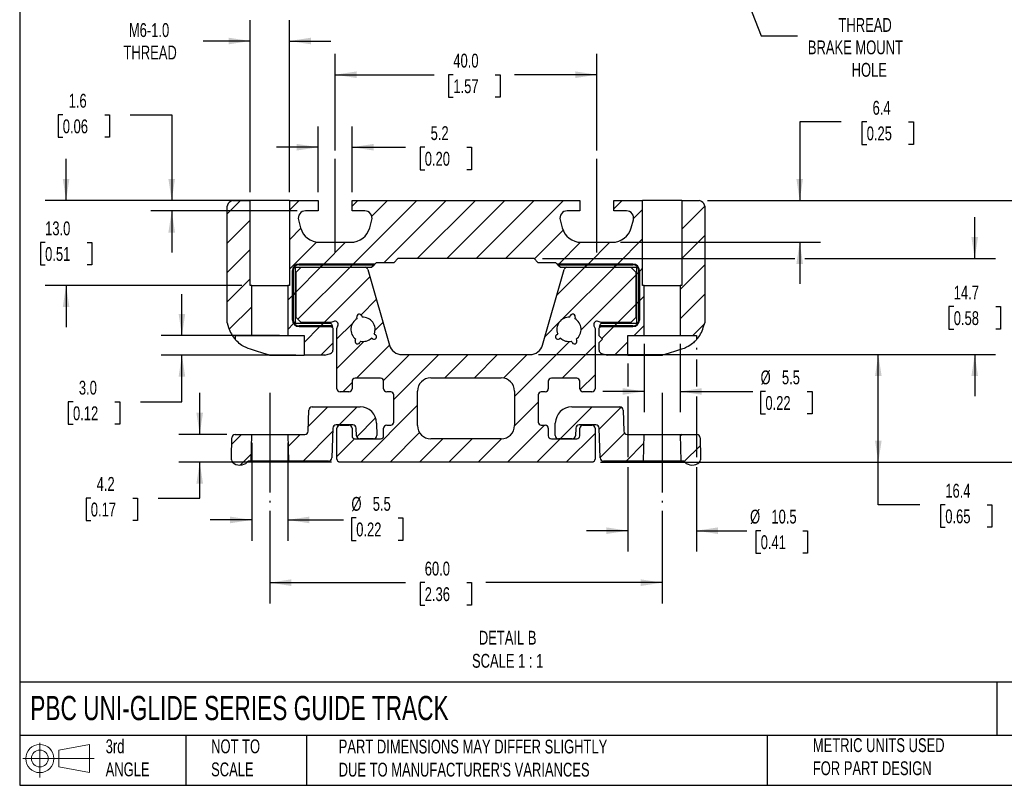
# Model space of a CAD drawing. Header units: millimetres. Extents: x 25 to 1092, y 25 to 838.
# Tile 1 of 6: x 25 to 628, y 25 to 493. Entities that reach past the tile are written whole.
import ezdxf

# ---------------------------------------------------------------- set-up
doc = ezdxf.new("R2010")
doc.units = ezdxf.units.MM
doc.header["$LTSCALE"] = 4
doc.linetypes.add('SLD-Center', pattern=[19.05, 15.24, -1.27, 1.27, -1.27])
doc.linetypes.add('SLD-Solid', pattern=[0])
for name, color, linetype in [('CENTER', 40, 'SLD-Center'), ('HATCH', 6, 'SLD-Solid'), ('SLD-DEFPOINTS', 7, 'Continuous')]:
    doc.layers.add(name, color=color, linetype=linetype)
doc.layers.add('DIMENSIONS', color=140, linetype='SLD-Solid', lineweight=25)
doc.layers.add('TEXT', color=140, linetype='SLD-Solid', lineweight=25)
doc.styles.add('SLDTEXTSTYLE0', font='TXT', dxfattribs={"width": 0.7})
doc.dimstyles.new('SLDDIMSTYLE0', dxfattribs={"dimtxt": 8.632031, "dimasz": 13.208, "dimexe": 0, "dimexo": 0.0625, "dimgap": 2.158008, "dimtad": 0, "dimtih": 1, "dimtoh": 1, "dimrnd": 1e-09, "dimzin": 12, "dimdsep": 46, "dimtxsty": 'SLDTEXTSTYLE0', "dimsah": 1, "dimcen": 0, "dimadec": 0, "dimazin": 3, "dimtfac": 1, "dimtofl": 0, "dimtmove": 0, "dimatfit": 3, "dimfxl": 0, "dimfrac": 2, "dimtolj": 1, "dimtzin": 12, "dimarcsym": 0})
doc.dimstyles.new('SLDDIMSTYLE5', dxfattribs={"dimtxt": 8.632031, "dimasz": 13.208, "dimexe": 0, "dimexo": 0.0625, "dimgap": 2.158008, "dimtad": 0, "dimtih": 1, "dimtoh": 1, "dimlfac": 0.25, "dimrnd": 1e-09, "dimzin": 12, "dimdsep": 46, "dimtxsty": 'SLDTEXTSTYLE0', "dimsah": 1, "dimcen": 0.09, "dimadec": 0, "dimazin": 3, "dimtfac": 1, "dimtmove": 0, "dimatfit": 0, "dimfxl": 0, "dimfrac": 2, "dimtolj": 1, "dimtzin": 12, "dimarcsym": 0})
doc.dimstyles.new('SLDDIMSTYLE6', dxfattribs={"dimtxt": 8.632031, "dimasz": 13.208, "dimexe": 0, "dimexo": 0.0625, "dimgap": 2.158008, "dimtad": 0, "dimtih": 1, "dimtoh": 1, "dimlfac": 0.25, "dimrnd": 1e-09, "dimzin": 4, "dimdsep": 46, "dimtxsty": 'SLDTEXTSTYLE0', "dimsah": 1, "dimcen": 0.09, "dimadec": 0, "dimazin": 1, "dimtfac": 1, "dimtofl": 0, "dimtmove": 0, "dimatfit": 3, "dimfxl": 0, "dimfrac": 2, "dimtolj": 1, "dimtzin": 12, "dimarcsym": 0})
doc.dimstyles.new('SLDDIMSTYLE7', dxfattribs={"dimtxt": 8.632031, "dimasz": 13.208, "dimexe": 0, "dimexo": 0.0625, "dimgap": 2.158008, "dimtad": 0, "dimtih": 1, "dimtoh": 1, "dimlfac": 0.25, "dimrnd": 1e-09, "dimzin": 4, "dimdsep": 46, "dimtxsty": 'SLDTEXTSTYLE0', "dimsah": 1, "dimcen": 0.09, "dimadec": 0, "dimazin": 1, "dimtfac": 1, "dimtmove": 0, "dimatfit": 0, "dimfxl": 0, "dimfrac": 2, "dimtolj": 1, "dimtzin": 12, "dimarcsym": 0})
doc.dimstyles.new('SLDDIMSTYLE8', dxfattribs={"dimtxt": 8.632031, "dimasz": 13.208, "dimexe": 0, "dimexo": 0.0625, "dimgap": 2.158008, "dimtad": 0, "dimtih": 1, "dimtoh": 1, "dimlfac": 0.25, "dimrnd": 1e-09, "dimzin": 12, "dimdsep": 46, "dimtxsty": 'SLDTEXTSTYLE0', "dimsah": 1, "dimcen": 0.09, "dimadec": 0, "dimazin": 3, "dimtfac": 1, "dimtofl": 0, "dimtmove": 0, "dimatfit": 3, "dimfxl": 0, "dimfrac": 2, "dimtolj": 1, "dimtzin": 12, "dimarcsym": 0})

# ---------------------------------------------------------------- blocks, each defined once
blk = doc.blocks.new('Block11')
at = {"color": 7, "linetype": 'SLD-Solid', "lineweight": 18}
for p, q in [((10.35, 21.24), (10.35, 0)), ((21.92, 16.67), (40.7, 20.13)), ((40.7, 20.13), (40.7, 2.93)), ((21.92, 6.38), (21.92, 16.67)), ((0, 11.53), (43.49, 11.53)), ((21.92, 6.38), (40.7, 2.93))]:
    blk.add_line(p, q, dxfattribs=at)
for radius in [8.6, 5.14]:
    blk.add_circle((10.35, 11.53), radius, dxfattribs=at)
blk = doc.blocks.new('Block12')
at = {"layer": 'SLD-DEFPOINTS'}
blk.add_blockref('Block11', (0, 0), dxfattribs=at)
blk = doc.blocks.new('_D')
at = {"layer": 'DIMENSIONS'}
for p, q in [((455.05, 544.22), (478.81, 483.58)), ((478.81, 483.58), (501.04, 483.58))]:
    blk.add_line(p, q, dxfattribs=at)
blk.add_solid([(455.05, 544.22), (457.97, 531.18), (461.76, 532.66)], dxfattribs=at)
at = {"layer": 'DIMENSIONS', "attachment_point": 1, "style": 'SLDTEXTSTYLE0'}
for s, insert, char_height in [('M5-0.8', (529.4, 508.21), 8.467), ('THREAD', (526.12, 494.49), 8.467), ('BRAKE MOUNT', (507.39, 480.77), 8.4667), ('HOLE', (534.15, 467.06), 8.467)]:
    blk.add_mtext(s, dxfattribs=dict(at, insert=insert, char_height=char_height))
blk = doc.blocks.new('SW_HATCH_0')
at = {"layer": 'HATCH', "color": 0}
for p, q in [((-49.01, 40.8), (-57.12, 32.69)), ((-13.08, 40.8), (-19.12, 34.76)), ((22.84, 40.8), (19.28, 37.24)), ((58.76, 40.8), (19.86, 1.9)), ((40.8, 40.8), (31.24, 31.24)), ((76.72, 40.8), (38.84, 2.92)), ((94.68, 40.8), (59.13, 5.25)), ((112.64, 40.8), (77.09, 5.25)), ((130.6, 40.8), (95.05, 5.25)), ((148.56, 40.8), (113.01, 5.25)), ((184.48, 40.8), (179.28, 35.6)), ((234.88, 37.32), (220.88, 23.32)), ((-1.52, 34.4), (-1.52, 34.4)), ((196.88, 35.24), (191.41, 29.77)), ((-43.12, 28.73), (-57.12, 14.73)), ((-12.14, 23.79), (-19.12, 16.8)), ((148.3, 22.57), (130.75, 5.03)), ((234.88, 19.36), (220.88, 5.36)), ((-2.6, 15.36), (-19.12, -1.16)), ((15.2, 15.2), (1.9, 1.9)), ((158.89, 15.21), (145.59, 1.9)), ((176.85, 15.2), (163.55, 1.9)), ((196.88, 17.28), (181.51, 1.9)), ((-43.12, 10.76), (-57.12, -3.24)), ((0, 0), (-15.02, -15.02)), ((17.96, 0), (-13.9, -31.86)), ((1.5, 1.5), (0, 0)), ((1.9, 1.9), (1.5, 1.5)), ((19.46, 1.5), (17.96, 0)), ((19.86, 1.9), (19.46, 1.5)), ((161.64, 0), (144.47, -17.17)), ((145.18, 1.5), (145.15, 1.46)), ((145.59, 1.9), (145.18, 1.5)), ((179.61, 0), (147.8, -31.81)), ((163.14, 1.5), (161.64, 0)), ((163.55, 1.9), (163.14, 1.5)), ((181.1, 1.5), (179.6, 0)), ((181.51, 1.9), (181.1, 1.5)), ((234.88, 1.4), (219.88, -13.6)), ((30.05, -5.87), (2.12, -33.8)), ((192.78, -4.78), (159.29, -38.27)), ((194.58, -2.98), (193.08, -4.48)), ((194.99, -2.58), (194.58, -2.98)), ((196.88, -0.68), (194.99, -2.58)), ((-43.12, -7.2), (-57.12, -21.2)), ((-17.22, -17.22), (-20.12, -20.12)), ((-16.82, -16.82), (-17.22, -17.22)), ((-15.32, -15.32), (-16.82, -16.82)), ((197.88, -17.64), (194.99, -20.54)), ((234.88, -16.56), (219.88, -31.56)), ((34.05, -19.83), (24.75, -29.13)), ((192.78, -22.74), (181.73, -33.8)), ((194.58, -20.94), (193.08, -22.44)), ((194.99, -20.54), (194.58, -20.94)), ((-42.12, -24.16), (-55.9, -37.94)), ((-16.56, -34.52), (-20.12, -38.08)), ((-16.26, -34.22), (-16.56, -34.52)), ((-15.32, -33.28), (-16.26, -34.22)), ((0.02, -35.9), (-0.39, -36.31)), ((1.52, -34.4), (0.02, -35.9)), ((19.3, -34.58), (9.98, -43.9)), ((38.06, -33.79), (33.28, -38.56)), ((145.69, -33.91), (137.25, -42.35)), ((179.62, -35.9), (179.22, -36.31)), ((181.12, -34.4), (179.62, -35.9)), ((197.88, -35.6), (191.69, -41.79)), ((234.68, -34.73), (227.62, -41.79)), ((-0.39, -36.31), (-10.12, -46.04)), ((179.22, -36.31), (171.92, -43.6)), ((7.46, -46.42), (0.09, -53.79)), ((26.45, -45.39), (9.98, -61.86)), ((42.06, -47.74), (21.98, -67.83)), ((152.16, -45.41), (118.51, -79.06)), ((167.78, -47.74), (147.7, -67.83)), ((187.88, -45.6), (179.69, -53.79)), ((54.36, -53.41), (38.48, -69.28)), ((72.32, -53.41), (44.73, -80.99)), ((90.28, -53.41), (76.05, -67.63)), ((108.24, -53.41), (94.01, -67.63)), ((126.2, -53.41), (111.85, -67.76)), ((167.78, -65.71), (158.62, -74.87)), ((19.23, -70.57), (13.6, -76.2)), ((133.03, -82.49), (118.5, -97.02)), ((4.43, -85.37), (-7.58, -97.38)), ((22.39, -85.37), (11.32, -96.44)), ((59.26, -84.42), (24.48, -119.2)), ((166.08, -85.37), (146.47, -104.98)), ((183.84, -85.57), (170.37, -99.04)), ((33.64, -92.08), (22.07, -103.65)), ((-48.35, -102.24), (-54.34, -108.23)), ((-12.43, -102.24), (-19.92, -109.72)), ((7.35, -100.41), (-10.73, -118.49)), ((10.86, -96.9), (10.28, -97.48)), ((60.49, -101.16), (42.44, -119.2)), ((136.88, -96.6), (114.28, -119.2)), ((167.78, -101.63), (150.21, -119.2)), ((185.89, -101.47), (170.97, -116.4)), ((221.05, -102.24), (219.91, -103.38)), ((20.78, -104.95), (9.98, -115.74)), ((74.63, -104.98), (60.4, -119.2)), ((92.59, -104.98), (78.36, -119.2)), ((110.55, -104.98), (96.32, -119.2)), ((146.47, -104.98), (132.24, -119.2)), ((197.74, -107.59), (186.84, -118.49)), ((-42.43, -114.27), (-49.19, -121.03)), ((232.13, -109.12), (222.36, -118.89))]:
    blk.add_line(p, q, dxfattribs=at)
blk = doc.blocks.new('_D_9')
at = {"layer": 'DIMENSIONS'}
for p, q in [((207.92, 388.03), (207.92, 428.19)), ((228.72, 388.03), (228.72, 428.19)), ((207.92, 415.49), (182.52, 415.49)), ((228.72, 415.49), (261.41, 415.49)), ((273.1, 415.49), (270.21, 415.49)), ((270.21, 415.49), (270.21, 401.77)), ((298.76, 415.49), (301.65, 415.49)), ((301.65, 415.49), (301.65, 401.77)), ((270.21, 401.77), (273.1, 401.77)), ((301.65, 401.77), (298.76, 401.77))]:
    blk.add_line(p, q, dxfattribs=at)
for points in [[(207.92, 415.49), (194.71, 417.52), (194.71, 413.45)], [(228.72, 415.49), (241.93, 413.45), (241.93, 417.52)]]:
    blk.add_solid(points, dxfattribs=at)
at = {"layer": 'DIMENSIONS', "char_height": 8.467, "attachment_point": 1, "style": 'SLDTEXTSTYLE0'}
for s, insert in [('5.2', (276.7, 428.33)), ('0.20', (273.1, 412.68))]:
    blk.add_mtext(s, dxfattribs=dict(at, insert=insert))
blk = doc.blocks.new('_D_10')
at = {"layer": 'DIMENSIONS'}
for p, q in [((218.32, 413.43), (218.32, 472.52)), ((378.32, 413.43), (378.32, 472.52)), ((218.32, 459.82), (278.88, 459.82)), ((290.58, 459.82), (287.68, 459.82)), ((287.68, 459.82), (287.68, 446.1)), ((316.23, 459.82), (319.13, 459.82)), ((319.13, 459.82), (319.13, 446.1)), ((378.32, 459.82), (327.93, 459.82)), ((287.68, 446.1), (290.58, 446.1)), ((319.13, 446.1), (316.23, 446.1))]:
    blk.add_line(p, q, dxfattribs=at)
for points in [[(218.32, 459.82), (231.53, 457.79), (231.53, 461.85)], [(378.32, 459.82), (365.11, 461.85), (365.11, 457.79)]]:
    blk.add_solid(points, dxfattribs=at)
at = {"layer": 'DIMENSIONS', "char_height": 8.467, "attachment_point": 1, "style": 'SLDTEXTSTYLE0'}
for s, insert in [('40.0', (290.58, 472.67)), ('1.57', (290.58, 457.01))]:
    blk.add_mtext(s, dxfattribs=dict(at, insert=insert))
blk = doc.blocks.new('_D_11')
at = {"layer": 'DIMENSIONS'}
for p, q in [((166.32, 388.03), (166.32, 493.13)), ((190.32, 388.03), (190.32, 493.13)), ((166.32, 480.43), (137.67, 480.43)), ((190.32, 480.43), (215.72, 480.43))]:
    blk.add_line(p, q, dxfattribs=at)
for points in [[(166.32, 480.43), (153.11, 482.46), (153.11, 478.39)], [(190.32, 480.43), (203.53, 478.39), (203.53, 482.46)]]:
    blk.add_solid(points, dxfattribs=at)
at = {"layer": 'DIMENSIONS', "char_height": 8.467, "attachment_point": 1, "style": 'SLDTEXTSTYLE0'}
for s, insert in [('M6-1.0', (92.17, 491.34)), ('THREAD', (88.89, 477.62))]:
    blk.add_mtext(s, dxfattribs=dict(at, insert=insert))
blk = doc.blocks.new('_D_12')
at = {"layer": 'DIMENSIONS'}
for p, q in [((51.75, 435.29), (48.85, 435.29)), ((48.85, 435.29), (48.85, 421.57)), ((77.4, 435.29), (80.3, 435.29)), ((80.3, 435.29), (80.3, 421.57)), ((92.96, 435.29), (118.36, 435.29)), ((118.36, 435.29), (118.36, 382.95)), ((48.85, 421.57), (51.75, 421.57)), ((80.3, 421.57), (77.4, 421.57)), ((185.24, 382.95), (105.66, 382.95)), ((195.11, 376.55), (105.66, 376.55)), ((118.36, 376.55), (118.36, 351.15))]:
    blk.add_line(p, q, dxfattribs=at)
for points in [[(118.36, 382.95), (120.39, 396.16), (116.33, 396.16)], [(118.36, 376.55), (116.33, 363.34), (120.39, 363.34)]]:
    blk.add_solid(points, dxfattribs=at)
at = {"layer": 'DIMENSIONS', "char_height": 8.467, "attachment_point": 1, "style": 'SLDTEXTSTYLE0'}
for s, insert in [('1.6', (55.34, 448.14)), ('0.06', (51.75, 432.48))]:
    blk.add_mtext(s, dxfattribs=dict(at, insert=insert))
blk = doc.blocks.new('_D_13')
at = {"layer": 'DIMENSIONS'}
for p, q in [((53.77, 382.95), (53.77, 408.35)), ((150.63, 382.95), (41.07, 382.95)), ((40.95, 357.25), (38.05, 357.25)), ((38.05, 357.25), (38.05, 343.53)), ((66.6, 357.25), (69.5, 357.25)), ((69.5, 357.25), (69.5, 343.53)), ((38.05, 343.53), (40.95, 343.53)), ((69.5, 343.53), (66.6, 343.53)), ((161.24, 330.95), (41.07, 330.95)), ((53.77, 330.95), (53.77, 305.55))]:
    blk.add_line(p, q, dxfattribs=at)
for points in [[(53.77, 382.95), (55.8, 396.16), (51.74, 396.16)], [(53.77, 330.95), (51.74, 317.74), (55.8, 317.74)]]:
    blk.add_solid(points, dxfattribs=at)
at = {"layer": 'DIMENSIONS', "char_height": 8.467, "attachment_point": 1, "style": 'SLDTEXTSTYLE0'}
for s, insert in [('13.0', (40.95, 370.1)), ('0.51', (40.95, 354.45))]:
    blk.add_mtext(s, dxfattribs=dict(at, insert=insert))
blk = doc.blocks.new('_D_14')
at = {"layer": 'DIMENSIONS'}
for p, q in [((124.61, 300.36), (124.61, 325.76)), ((184.24, 300.36), (111.91, 300.36)), ((194.24, 288.36), (111.91, 288.36)), ((124.61, 259.88), (124.61, 288.36)), ((58, 259.88), (55.1, 259.88)), ((55.1, 259.88), (55.1, 246.16)), ((83.65, 259.88), (86.55, 259.88)), ((86.55, 259.88), (86.55, 246.16)), ((99.21, 259.88), (124.61, 259.88)), ((55.1, 246.16), (58, 246.16)), ((86.55, 246.16), (83.65, 246.16))]:
    blk.add_line(p, q, dxfattribs=at)
for points in [[(124.61, 300.36), (126.64, 313.57), (122.58, 313.57)], [(124.61, 288.36), (122.58, 275.15), (126.64, 275.15)]]:
    blk.add_solid(points, dxfattribs=at)
at = {"layer": 'DIMENSIONS', "char_height": 8.467, "attachment_point": 1, "style": 'SLDTEXTSTYLE0'}
for s, insert in [('3.0', (61.59, 272.72)), ('0.12', (58, 257.07))]:
    blk.add_mtext(s, dxfattribs=dict(at, insert=insert))
blk = doc.blocks.new('_D_15')
at = {"layer": 'DIMENSIONS'}
for p, q in [((178.32, 193.18), (178.32, 136.59)), ((418.32, 193.18), (418.32, 136.59)), ((178.32, 149.29), (261.41, 149.29)), ((273.1, 149.29), (270.21, 149.29)), ((270.21, 149.29), (270.21, 135.57)), ((298.76, 149.29), (301.65, 149.29)), ((301.65, 149.29), (301.65, 135.57)), ((418.32, 149.29), (310.45, 149.29)), ((270.21, 135.57), (273.1, 135.57)), ((301.65, 135.57), (298.76, 135.57))]:
    blk.add_line(p, q, dxfattribs=at)
for points in [[(178.32, 149.29), (191.53, 147.25), (191.53, 151.32)], [(418.32, 149.29), (405.11, 151.32), (405.11, 147.25)]]:
    blk.add_solid(points, dxfattribs=at)
at = {"layer": 'DIMENSIONS', "char_height": 8.467, "attachment_point": 1, "style": 'SLDTEXTSTYLE0'}
for s, insert in [('60.0', (273.1, 162.13)), ('2.36', (273.1, 146.48))]:
    blk.add_mtext(s, dxfattribs=dict(at, insert=insert))
blk = doc.blocks.new('_D_16')
at = {"layer": 'DIMENSIONS'}
for p, q in [((439.32, 292.77), (439.32, 291.79)), ((397.32, 283.28), (397.32, 269.22)), ((439.32, 285.7), (439.32, 269.22)), ((397.32, 263.12), (397.32, 226)), ((439.32, 263.12), (439.32, 226)), ((397.32, 219.9), (397.32, 168.36)), ((439.32, 219.9), (439.32, 168.36)), ((397.32, 181.06), (371.92, 181.06)), ((439.32, 181.06), (470.11, 181.06)), ((478.56, 181.06), (475.66, 181.06)), ((475.66, 181.06), (475.66, 167.34)), ((504.21, 181.06), (507.11, 181.06)), ((507.11, 181.06), (507.11, 167.34)), ((475.66, 167.34), (478.56, 167.34)), ((507.11, 167.34), (504.21, 167.34))]:
    blk.add_line(p, q, dxfattribs=at)
for points in [[(397.32, 181.06), (384.11, 183.09), (384.11, 179.02)], [(439.32, 181.06), (452.53, 179.02), (452.53, 183.09)]]:
    blk.add_solid(points, dxfattribs=at)
at = {"layer": 'DIMENSIONS', "char_height": 8.467, "attachment_point": 1, "style": 'SLDTEXTSTYLE0'}
for s, insert in [('%%c', (472.04, 193.9)), ('10.5', (485.08, 193.9)), ('0.41', (478.56, 178.25))]:
    blk.add_mtext(s, dxfattribs=dict(at, insert=insert))
blk = doc.blocks.new('_D_17')
at = {"layer": 'DIMENSIONS'}
for p, q in [((407.32, 295.28), (407.32, 253.47)), ((429.32, 295.28), (429.32, 253.47)), ((407.32, 266.17), (381.92, 266.17)), ((429.32, 266.17), (473.68, 266.17)), ((481.41, 266.17), (478.51, 266.17)), ((478.51, 266.17), (478.51, 252.45)), ((507.06, 266.17), (509.96, 266.17)), ((509.96, 266.17), (509.96, 252.45)), ((478.51, 252.45), (481.41, 252.45)), ((509.96, 252.45), (507.06, 252.45))]:
    blk.add_line(p, q, dxfattribs=at)
for points in [[(407.32, 266.17), (394.11, 268.2), (394.11, 264.14)], [(429.32, 266.17), (442.53, 264.14), (442.53, 268.2)]]:
    blk.add_solid(points, dxfattribs=at)
at = {"layer": 'DIMENSIONS', "char_height": 8.467, "attachment_point": 1, "style": 'SLDTEXTSTYLE0'}
for s, insert in [('%%c', (478.48, 279.02)), ('5.5', (491.52, 279.02)), ('0.22', (481.41, 263.36))]:
    blk.add_mtext(s, dxfattribs=dict(at, insert=insert))
blk = doc.blocks.new('_D_18')
at = {"layer": 'DIMENSIONS'}
for p, q in [((342.57, 288.75), (563.17, 288.75)), ((550.47, 222.95), (550.47, 288.75)), ((380.65, 222.95), (563.17, 222.95)), ((550.47, 196.87), (550.47, 222.95)), ((575.87, 196.87), (550.47, 196.87)), ((591.43, 196.87), (588.53, 196.87)), ((588.53, 196.87), (588.53, 183.16)), ((617.08, 196.87), (619.98, 196.87)), ((619.98, 196.87), (619.98, 183.16)), ((588.53, 183.16), (591.43, 183.16)), ((619.98, 183.16), (617.08, 183.16))]:
    blk.add_line(p, q, dxfattribs=at)
for points in [[(550.47, 288.75), (548.44, 275.54), (552.5, 275.54)], [(550.47, 222.95), (552.5, 236.16), (548.44, 236.16)]]:
    blk.add_solid(points, dxfattribs=at)
at = {"layer": 'DIMENSIONS', "char_height": 8.467, "attachment_point": 1, "style": 'SLDTEXTSTYLE0'}
for s, insert in [('16.4', (591.43, 209.72)), ('0.65', (591.43, 194.07))]:
    blk.add_mtext(s, dxfattribs=dict(at, insert=insert))
blk = doc.blocks.new('_D_19')
at = {"layer": 'DIMENSIONS'}
for p, q in [((609.41, 347.4), (609.41, 372.8)), ((345.05, 347.4), (499.35, 347.4)), ((505.45, 347.4), (622.11, 347.4)), ((596.59, 318.04), (593.69, 318.04)), ((593.69, 318.04), (593.69, 304.32)), ((622.24, 318.04), (625.14, 318.04)), ((625.14, 318.04), (625.14, 304.32)), ((593.69, 304.32), (596.59, 304.32)), ((625.14, 304.32), (622.24, 304.32)), ((342.57, 288.75), (404.27, 288.75)), ((410.37, 288.75), (426.27, 288.75)), ((432.37, 288.75), (622.11, 288.75)), ((609.41, 288.75), (609.41, 263.35))]:
    blk.add_line(p, q, dxfattribs=at)
for points in [[(609.41, 347.4), (611.44, 360.61), (607.38, 360.61)], [(609.41, 288.75), (607.38, 275.54), (611.44, 275.54)]]:
    blk.add_solid(points, dxfattribs=at)
at = {"layer": 'DIMENSIONS', "char_height": 8.467, "attachment_point": 1, "style": 'SLDTEXTSTYLE0'}
for s, insert in [('14.7', (596.59, 330.89)), ('0.58', (596.59, 315.24))]:
    blk.add_mtext(s, dxfattribs=dict(at, insert=insert))
blk = doc.blocks.new('_D_20')
at = {"layer": 'DIMENSIONS'}
for p, q in [((446.01, 382.95), (695.42, 382.95)), ((682.72, 382.95), (682.72, 319.47)), ((669.89, 303.82), (666.99, 303.82)), ((666.99, 303.82), (666.99, 290.1)), ((695.54, 303.82), (698.44, 303.82)), ((698.44, 303.82), (698.44, 290.1)), ((666.99, 290.1), (669.89, 290.1)), ((698.44, 290.1), (695.54, 290.1)), ((682.72, 222.95), (682.72, 288.17)), ((380.65, 222.95), (695.42, 222.95))]:
    blk.add_line(p, q, dxfattribs=at)
for points in [[(682.72, 382.95), (680.68, 369.74), (684.75, 369.74)], [(682.72, 222.95), (684.75, 236.16), (680.68, 236.16)]]:
    blk.add_solid(points, dxfattribs=at)
at = {"layer": 'DIMENSIONS', "char_height": 8.467, "attachment_point": 1, "style": 'SLDTEXTSTYLE0'}
for s, insert in [('40.0', (669.89, 316.67)), ('1.57', (669.89, 301.01))]:
    blk.add_mtext(s, dxfattribs=dict(at, insert=insert))
blk = doc.blocks.new('_D_21')
at = {"layer": 'DIMENSIONS'}
for p, q in [((527.8, 430.97), (502.4, 430.97)), ((502.4, 430.97), (502.4, 382.95)), ((543.36, 430.97), (540.46, 430.97)), ((540.46, 430.97), (540.46, 417.25)), ((569.01, 430.97), (571.91, 430.97)), ((571.91, 430.97), (571.91, 417.25)), ((540.46, 417.25), (543.36, 417.25)), ((571.91, 417.25), (569.01, 417.25)), ((446.01, 382.95), (515.1, 382.95)), ((392.91, 357.35), (515.1, 357.35)), ((502.4, 357.35), (502.4, 331.95))]:
    blk.add_line(p, q, dxfattribs=at)
for points in [[(502.4, 382.95), (504.43, 396.16), (500.37, 396.16)], [(502.4, 357.35), (500.37, 344.14), (504.43, 344.14)]]:
    blk.add_solid(points, dxfattribs=at)
at = {"layer": 'DIMENSIONS', "char_height": 8.467, "attachment_point": 1, "style": 'SLDTEXTSTYLE0'}
for s, insert in [('6.4', (546.95, 443.82)), ('0.25', (543.36, 428.17))]:
    blk.add_mtext(s, dxfattribs=dict(at, insert=insert))
blk = doc.blocks.new('_D_22')
at = {"layer": 'DIMENSIONS'}
for p, q in [((167.32, 234.84), (167.32, 174.94)), ((189.32, 234.84), (189.32, 174.94)), ((167.32, 187.64), (141.92, 187.64)), ((189.32, 187.64), (223.46, 187.64)), ((231.19, 188.85), (228.29, 188.85)), ((228.29, 188.85), (228.29, 175.13)), ((256.84, 188.85), (259.74, 188.85)), ((259.74, 188.85), (259.74, 175.13)), ((228.29, 175.13), (231.19, 175.13)), ((259.74, 175.13), (256.84, 175.13))]:
    blk.add_line(p, q, dxfattribs=at)
for points in [[(167.32, 187.64), (154.11, 189.67), (154.11, 185.6)], [(189.32, 187.64), (202.53, 185.6), (202.53, 189.67)]]:
    blk.add_solid(points, dxfattribs=at)
at = {"layer": 'DIMENSIONS', "char_height": 8.467, "attachment_point": 1, "style": 'SLDTEXTSTYLE0'}
for s, insert in [('%%c', (228.27, 201.7)), ('5.5', (241.3, 201.7)), ('0.22', (231.19, 186.05))]:
    blk.add_mtext(s, dxfattribs=dict(at, insert=insert))
blk = doc.blocks.new('_D_23')
at = {"layer": 'DIMENSIONS'}
for p, q in [((135.49, 239.92), (135.49, 265.32)), ((152.12, 239.92), (122.79, 239.92)), ((215.99, 222.95), (122.79, 222.95)), ((135.49, 201.04), (135.49, 222.95)), ((68.88, 201.04), (65.98, 201.04)), ((65.98, 201.04), (65.98, 187.32)), ((94.53, 201.04), (97.43, 201.04)), ((97.43, 201.04), (97.43, 187.32)), ((110.09, 201.04), (135.49, 201.04)), ((65.98, 187.32), (68.88, 187.32)), ((97.43, 187.32), (94.53, 187.32))]:
    blk.add_line(p, q, dxfattribs=at)
for points in [[(135.49, 239.92), (137.52, 253.12), (133.46, 253.12)], [(135.49, 222.95), (133.46, 209.74), (137.52, 209.74)]]:
    blk.add_solid(points, dxfattribs=at)
at = {"layer": 'DIMENSIONS', "char_height": 8.467, "attachment_point": 1, "style": 'SLDTEXTSTYLE0'}
for s, insert in [('4.2', (72.47, 213.89)), ('0.17', (68.88, 198.23))]:
    blk.add_mtext(s, dxfattribs=dict(at, insert=insert))

msp = doc.modelspace()

# ---------------------------------------------------------------- linework, layer by layer
for p, q in [((152.493, 380.122), (152.318, 379.551)), ((152.318, 308.088), (152.318, 379.551)), ((155.709, 382.949), (155.149, 382.778)), ((155.709, 382.949), (166.318, 382.949)), ((166.318, 330.949), (166.318, 382.949)), ((190.318, 382.949), (166.318, 382.949)), ((190.318, 382.949), (190.318, 330.949)), ((190.318, 382.949), (207.918, 382.949)), ((207.918, 382.949), (207.918, 376.553)), ((228.718, 376.553), (228.718, 382.949)), ((228.718, 382.949), (367.918, 382.949)), ((367.918, 382.949), (367.918, 376.553)), ((388.718, 376.553), (388.718, 382.949)), ((388.718, 382.949), (406.318, 382.949)), ((406.318, 330.949), (406.318, 382.949)), ((430.318, 382.949), (406.318, 382.949)), ((430.318, 382.949), (430.318, 330.949)), ((430.318, 382.949), (440.927, 382.949)), ((441.488, 382.778), (440.927, 382.949)), ((444.318, 379.551), (444.143, 380.122)), ((444.318, 379.551), (444.318, 308.088)), ((207.918, 376.553), (200.185, 376.553)), ((236.451, 376.553), (228.718, 376.553)), ((367.918, 376.553), (360.185, 376.553)), ((396.451, 376.553), (388.718, 376.553)), ((195.935, 371.014), (197.212, 366.247)), ((239.424, 366.247), (240.701, 371.014)), ((355.935, 371.014), (357.212, 366.247)), ((399.424, 366.247), (400.701, 371.014)), ((208.803, 357.353), (227.833, 357.353)), ((368.803, 357.353), (387.833, 357.353)), ((196.212, 344.055), (242.498, 344.055)), ((242.498, 344.055), (196.212, 344.055)), ((242.092, 343.649), (196.212, 343.649)), ((196.212, 343.649), (242.092, 343.649)), ((240.593, 342.15), (242.092, 343.649)), ((242.092, 343.649), (242.498, 344.055)), ((242.498, 344.055), (243.514, 345.071)), ((243.514, 345.071), (254.336, 345.071)), ((256.667, 347.403), (254.336, 345.071)), ((339.969, 347.403), (256.667, 347.403)), ((339.969, 347.403), (342.3, 345.071)), ((342.3, 345.071), (353.122, 345.071)), ((353.122, 345.071), (354.138, 344.055)), ((354.138, 344.055), (400.424, 344.055)), ((354.138, 344.055), (354.544, 343.649)), ((400.424, 344.055), (354.138, 344.055)), ((354.544, 343.649), (356.043, 342.15)), ((400.424, 343.649), (354.544, 343.649)), ((354.544, 343.649), (400.424, 343.649)), ((192.212, 309.844), (192.212, 340.055)), ((192.212, 340.055), (192.212, 309.844)), ((192.619, 340.055), (192.619, 309.844)), ((192.619, 309.844), (192.619, 340.055)), ((194.117, 342.15), (240.593, 342.15)), ((194.117, 307.749), (194.117, 342.15)), ((194.42, 339.104), (197.468, 342.152)), ((194.42, 311.403), (194.42, 339.104)), ((197.468, 342.152), (236.539, 342.152)), ((236.539, 342.152), (236.798, 342.083)), ((238.225, 340.68), (251.455, 294.541)), ((345.181, 294.541), (358.411, 340.68)), ((356.043, 342.15), (402.519, 342.15)), ((359.839, 342.083), (360.097, 342.152)), ((360.097, 342.152), (399.168, 342.152)), ((399.168, 342.152), (402.216, 339.104)), ((402.216, 339.104), (402.216, 311.403)), ((402.519, 342.15), (402.519, 307.749)), ((404.018, 309.844), (404.018, 340.055)), ((404.018, 340.055), (404.018, 309.844)), ((404.424, 340.055), (404.424, 309.844)), ((404.424, 309.844), (404.424, 340.055)), ((167.318, 330.949), (166.318, 330.949)), ((167.318, 300.36), (167.318, 330.949)), ((167.318, 330.949), (189.318, 330.949)), ((189.318, 330.949), (189.318, 300.36)), ((190.318, 330.949), (189.318, 330.949)), ((407.318, 330.949), (406.318, 330.949)), ((407.318, 300.36), (407.318, 330.949)), ((407.318, 330.949), (429.318, 330.949)), ((429.318, 330.949), (429.318, 300.36)), ((430.318, 330.949), (429.318, 330.949)), ((152.318, 308.088), (153.192, 305.229)), ((215.806, 307.749), (194.117, 307.749)), ((197.468, 308.355), (194.42, 311.403)), ((215.66, 308.355), (197.468, 308.355)), ((217.438, 309.002), (215.66, 308.355)), ((231.852, 310.711), (231.613, 311.547)), ((234.543, 312.387), (234.782, 311.551)), ((361.854, 311.551), (362.093, 312.387)), ((365.023, 311.547), (364.784, 310.711)), ((380.976, 308.355), (379.198, 309.002)), ((402.519, 307.749), (380.83, 307.749)), ((399.168, 308.355), (380.976, 308.355)), ((402.216, 311.403), (399.168, 308.355)), ((443.444, 305.229), (444.318, 308.088)), ((196.212, 306.25), (216.697, 306.25)), ((216.697, 306.25), (196.212, 306.25)), ((215.443, 305.844), (196.212, 305.844)), ((196.212, 305.844), (216.807, 305.844)), ((216.896, 305.005), (215.443, 305.844)), ((216.896, 305.005), (216.896, 291.329)), ((219.42, 304.687), (220.042, 306.398)), ((219.42, 267.848), (219.42, 304.687)), ((242.188, 301.358), (242.909, 300.872)), ((353.727, 300.872), (354.448, 301.358)), ((376.594, 306.398), (377.216, 304.687)), ((377.216, 304.687), (377.216, 267.848)), ((381.193, 305.844), (379.74, 305.005)), ((379.74, 300.167), (379.74, 305.005)), ((379.829, 305.844), (400.424, 305.844)), ((379.939, 306.25), (400.424, 306.25)), ((400.424, 306.25), (379.939, 306.25)), ((400.424, 305.844), (381.193, 305.844)), ((157.318, 300.36), (167.318, 300.36)), ((157.318, 297.848), (157.318, 300.36)), ((167.318, 300.36), (189.318, 300.36)), ((189.318, 300.36), (199.318, 300.36)), ((199.318, 300.36), (199.318, 288.36)), ((230.62, 297.348), (230.973, 298.142)), ((233.758, 296.903), (233.404, 296.108)), ((241.204, 298.345), (240.483, 298.831)), ((356.153, 298.831), (355.432, 298.345)), ((363.232, 296.108), (362.878, 296.903)), ((365.663, 298.142), (366.016, 297.348)), ((379.74, 300.167), (381.74, 298.167)), ((381.74, 298.167), (379.74, 296.167)), ((379.74, 291.329), (379.74, 296.167)), ((397.318, 300.36), (407.318, 300.36)), ((397.318, 288.36), (397.318, 300.36)), ((407.318, 300.36), (429.318, 300.36)), ((429.318, 300.36), (439.318, 300.36)), ((439.318, 300.36), (439.318, 297.848)), ((212.025, 288.36), (215.48, 289.416)), ((381.156, 289.416), (384.611, 288.36)), ((178.215, 288.36), (199.318, 288.36)), ((212.025, 288.36), (199.318, 288.36)), ((259.145, 288.746), (337.491, 288.746)), ((397.318, 288.36), (384.611, 288.36)), ((397.318, 288.36), (418.421, 288.36)), ((228.666, 272.427), (228.666, 267.848)), ((246.072, 274.325), (230.564, 274.325)), ((247.97, 267.848), (247.97, 272.427)), ((276.797, 274.522), (319.839, 274.522)), ((348.666, 272.427), (348.666, 267.848)), ((366.072, 274.325), (350.564, 274.325)), ((367.97, 267.848), (367.97, 272.427)), ((226.768, 265.949), (221.318, 265.949)), ((252.268, 265.949), (249.868, 265.949)), ((268.696, 245.275), (268.696, 266.421)), ((327.94, 266.421), (327.94, 245.275)), ((346.768, 265.949), (344.368, 265.949)), ((375.318, 265.949), (369.868, 265.949)), ((254.167, 247.448), (254.167, 264.051)), ((342.469, 264.051), (342.469, 247.448)), ((201.755, 241.885), (202.206, 254.813)), ((204.245, 256.782), (233.523, 256.782)), ((363.113, 256.782), (392.391, 256.782)), ((394.43, 254.813), (394.881, 241.885)), ((216.857, 243.739), (216.225, 225.629)), ((229.18, 245.708), (218.896, 245.708)), ((219.42, 224.848), (219.42, 243.651)), ((221.318, 245.549), (226.768, 245.549)), ((228.666, 243.651), (228.666, 239.072)), ((231.379, 239.142), (231.219, 243.739)), ((243.682, 246.799), (243.814, 239.249)), ((247.97, 239.072), (247.97, 243.651)), ((249.868, 245.549), (252.268, 245.549)), ((344.368, 245.549), (346.768, 245.549)), ((348.666, 243.651), (348.666, 239.072)), ((352.822, 239.249), (352.954, 246.799)), ((365.417, 243.739), (365.257, 239.142)), ((377.74, 245.708), (367.456, 245.708)), ((367.97, 239.072), (367.97, 243.651)), ((369.868, 245.549), (375.318, 245.549)), ((377.216, 243.651), (377.216, 224.848)), ((380.411, 225.629), (379.779, 243.739)), ((154.95, 225.861), (155.16, 237.912)), ((157.2, 239.917), (167.318, 239.917)), ((166.892, 223.661), (167.318, 239.917)), ((167.318, 239.917), (178.318, 239.917)), ((178.318, 239.917), (178.318, 223.661)), ((178.318, 239.917), (189.318, 239.917)), ((189.318, 239.917), (189.744, 223.661)), ((189.318, 239.917), (199.716, 239.917)), ((230.564, 237.173), (246.072, 237.173)), ((241.774, 237.173), (233.418, 237.173)), ((319.839, 237.173), (276.797, 237.173)), ((350.564, 237.173), (366.072, 237.173)), ((363.218, 237.173), (354.862, 237.173)), ((396.92, 239.917), (407.318, 239.917)), ((406.892, 223.661), (407.318, 239.917)), ((407.318, 239.917), (418.318, 239.917)), ((418.318, 239.917), (418.318, 223.661)), ((418.318, 239.917), (429.318, 239.917)), ((429.318, 239.917), (429.744, 223.661)), ((429.318, 239.917), (439.436, 239.917)), ((441.476, 237.912), (441.686, 225.861)), ((154.976, 224.354), (154.95, 225.861)), ((166.892, 223.661), (166.044, 223.661)), ((178.318, 223.661), (166.892, 223.661)), ((189.744, 223.661), (178.318, 223.661)), ((214.186, 223.661), (189.744, 223.661)), ((221.068, 222.949), (220.827, 223.014)), ((375.568, 222.949), (221.068, 222.949)), ((375.809, 223.014), (375.568, 222.949)), ((406.892, 223.661), (382.45, 223.661)), ((418.318, 223.661), (406.892, 223.661)), ((429.744, 223.661), (418.318, 223.661)), ((430.592, 223.661), (429.744, 223.661)), ((441.686, 225.861), (441.66, 224.354))]:
    msp.add_line(p, q)
at = {"flags": 128}
for points in [[(178.215, 288.36), (174.083, 289.623), (170.116, 290.836), (166.471, 291.951)], [(430.165, 291.951), (426.52, 290.836), (422.553, 289.623), (418.421, 288.36)]]:
    msp.add_lwpolyline(points, dxfattribs=at)
for centre, radius, start, end in [((156.318, 378.953), 4, 107.000293, 162.999707), ((440.318, 378.953), 4, 17.000293, 72.999707), ((200.185, 372.153), 4.4, 89.999896, 194.999979), ((236.451, 372.153), 4.4, 345.000021, 90.000007), ((360.185, 372.153), 4.4, 89.999993, 194.999979), ((396.451, 372.153), 4.4, 345.000021, 90.000104), ((208.803, 369.353), 12, 195.000036, 270.000006), ((227.833, 369.353), 12, 269.999966, 345.000028), ((368.803, 369.353), 12, 194.999972, 270.000034), ((387.833, 369.353), 12, 269.999994, 344.999964), ((196.212, 340.055), 4, 90.000045, 179.999955), ((196.212, 340.055), 4, 90.000045, 179.999955), ((196.212, 340.055), 3.594, 90.000011, 179.999929), ((196.212, 340.055), 3.594, 90.000011, 179.999929), ((400.424, 340.055), 4, 0.000045, 89.999955), ((400.424, 340.055), 4, 0.000045, 89.999955), ((400.424, 340.055), 3.594, 0.000071, 89.999989), ((400.424, 340.055), 3.594, 0.000071, 89.999989), ((236.272, 340.12), 2.032, 15.999894, 75.000162), ((360.364, 340.12), 2.032, 104.999838, 164.000106), ((233.078, 311.967), 1.524, 15.999993, 195.999993), ((363.558, 311.967), 1.524, 344.000007, 164.000007), ((196.212, 309.844), 4, 180.000027, 269.999983), ((196.212, 309.844), 4, 180.000027, 269.999983), ((196.212, 309.844), 3.594, 180.000072, 269.999951), ((196.212, 309.844), 3.594, 180.000072, 269.999951), ((212.896, 305.005), 4, 18.138251, 43.310424), ((218.133, 307.093), 2.032, 339.999947, 110.000043), ((235.318, 304.154), 7.417, 117.857525, 234.142465), ((235.318, 304.154), 7.417, 337.857587, 94.1424), ((361.318, 304.154), 7.417, 85.8576, 202.142413), ((361.318, 304.154), 7.417, 305.857535, 62.142475), ((378.503, 307.093), 2.032, 69.999957, 200.000053), ((383.741, 305.005), 4, 136.689576, 161.861749), ((400.424, 309.844), 3.594, 270.000049, 359.999928), ((400.424, 309.844), 4, 270.000017, 359.999973), ((400.424, 309.844), 3.594, 270.000049, 359.999928), ((400.424, 309.844), 4, 270.000017, 359.999973), ((172.318, 311.077), 20, 196.999931, 221.409593), ((212.893, 305.004), 4.003, 12.106725, 18.135049), ((383.743, 305.004), 4.003, 161.864951, 167.893275), ((424.318, 311.077), 20, 318.590407, 343.000069), ((232.012, 296.728), 1.524, 155.999871, 336.000076), ((235.318, 304.154), 7.417, 257.85755, 314.142436), ((242.056, 299.608), 1.524, 236.00001, 55.99996), ((354.58, 299.608), 1.524, 124.00004, 303.99999), ((361.318, 304.154), 7.417, 225.857564, 282.14245), ((364.624, 296.728), 1.524, 203.999924, 24.000129), ((214.896, 291.329), 2, 286.999795, 0.000361), ((259.145, 296.746), 8, 196.000008, 269.999996), ((337.491, 296.746), 8, 270.000004, 343.999992), ((381.74, 291.329), 2, 179.999639, 253.000205), ((230.564, 272.427), 1.898, 90.000077, 179.999923), ((246.072, 272.427), 1.898, 0.000077, 89.999923), ((276.797, 266.421), 8.102, 90.000006, 179.999994), ((319.839, 266.421), 8.102, 0.000006, 89.999994), ((350.564, 272.427), 1.898, 90.000077, 179.999923), ((366.072, 272.427), 1.898, 0.000077, 89.999923), ((221.318, 267.848), 1.898, 180.000077, 269.999923), ((226.768, 267.848), 1.898, 270.000077, 359.999923), ((249.868, 267.848), 1.898, 180.000077, 269.999923), ((252.268, 264.051), 1.898, 359.999885, 90.000002), ((344.368, 264.051), 1.898, 89.999998, 180.000115), ((346.768, 267.848), 1.898, 270.000077, 359.999923), ((369.868, 267.848), 1.898, 180.000077, 269.999923), ((375.318, 267.848), 1.898, 270.000077, 359.999923), ((204.245, 254.742), 2.04, 90.000098, 177.999972), ((233.524, 246.622), 10.16, 0.998812, 90.001048), ((363.113, 246.622), 10.16, 89.998952, 179.001188), ((392.391, 254.742), 2.04, 2.000028, 89.999902), ((252.268, 247.448), 1.898, 269.999998, 0.000115), ((344.368, 247.448), 1.898, 179.999885, 270.000002), ((199.716, 241.957), 2.04, 269.998605, 357.999566), ((218.896, 243.668), 2.04, 89.998602, 177.999677), ((221.318, 243.651), 1.898, 90.000077, 179.999923), ((226.768, 243.651), 1.898, 0.000077, 89.999923), ((229.18, 243.668), 2.04, 2.000323, 90.001398), ((249.868, 243.651), 1.898, 90.000077, 179.999923), ((276.797, 245.275), 8.102, 180.000015, 269.999971), ((319.839, 245.275), 8.102, 270.000029, 359.999985), ((346.768, 243.651), 1.898, 0.000077, 89.999923), ((367.456, 243.668), 2.04, 89.998602, 177.999677), ((369.868, 243.651), 1.898, 90.000077, 179.999923), ((375.318, 243.651), 1.898, 0.000077, 89.999923), ((377.74, 243.668), 2.04, 2.000323, 90.001398), ((396.92, 241.957), 2.04, 182.000434, 270.001395), ((157.2, 237.877), 2.04, 89.999988, 179.000082), ((230.564, 239.072), 1.898, 180.000077, 269.999923), ((233.418, 239.213), 2.04, 182.000277, 269.999755), ((241.774, 239.213), 2.04, 270.000192, 359.999703), ((241.789, 239.213), 2.025, 359.999818, 1.007238), ((246.072, 239.072), 1.898, 270.000077, 359.999923), ((350.564, 239.072), 1.898, 180.000077, 269.999923), ((354.847, 239.213), 2.025, 178.992762, 180.000182), ((354.862, 239.213), 2.04, 180.000297, 269.999808), ((363.218, 239.213), 2.04, 270.000245, 357.999723), ((366.072, 239.072), 1.898, 270.000077, 359.999923), ((439.436, 237.877), 2.04, 0.999918, 90.000012), ((157.016, 224.39), 2.04, 181.000769, 225.628278), ((160.03, 227.471), 6.35, 225.628415, 315.792727), ((166.044, 221.621), 2.04, 90.000821, 135.791327), ((214.186, 225.701), 2.04, 269.999891, 357.999861), ((221.318, 224.848), 1.898, 179.99975, 255.000187), ((375.318, 224.848), 1.898, 284.999813, 0.00025), ((382.45, 225.701), 2.04, 182.000139, 270.000109), ((430.592, 221.621), 2.04, 44.208673, 89.999179), ((436.606, 227.471), 6.35, 224.207273, 314.371585), ((439.62, 224.39), 2.04, 314.371722, 358.999231)]:
    msp.add_arc(centre, radius, start, end)
for points, knots in [([(166.471, 291.951), (164.7, 292.651), (161.667, 293.852), (158.83, 296.228), (157.61, 297.518), (157.327, 297.838), (157.318, 297.848)], [0, 0, 0, 0, 0.5157224, 0.8835464, 0.9962789, 1, 1, 1, 1]), ([(439.318, 297.848), (439.189, 297.704), (438.443, 296.874), (436.549, 295.126), (433.612, 293.189), (431.203, 292.323), (430.165, 291.951)], [0, 0, 0, 0, 0.0525608, 0.3041394, 0.7003937, 1, 1, 1, 1])]:
    msp.add_open_spline(points, degree=3, knots=knots)
at = {"layer": 'CENTER'}
for p, q in [((218.318, 351.153), (218.318, 408.349)), ((378.318, 351.153), (378.318, 408.349)), ((178.318, 265.317), (178.318, 198.261)), ((418.318, 265.317), (418.318, 198.261))]:
    msp.add_line(p, q, dxfattribs=at)
at = {"layer": 'TEXT'}
for p, q in [((25.4, 838.2), (25.4, 25.4)), ((1092.2, 88.504), (25.4, 88.504)), ((623.036, 88.504), (623.036, 55.88)), ((1092.2, 55.88), (25.4, 55.88)), ((127, 55.88), (127, 25.4)), ((200.847, 55.88), (200.847, 25.4)), ((482.586, 55.88), (482.586, 25.4)), ((25.4, 25.4), (1092.2, 25.4))]:
    msp.add_line(p, q, dxfattribs=at)

# ---------------------------------------------------------------- block references
at = {"layer": 'HATCH'}
msp.add_blockref('SW_HATCH_0', (209.435, 342.152), dxfattribs=at)
at = {"layer": 'SLD-DEFPOINTS'}
msp.add_blockref('Block12', (27.352, 30.215), dxfattribs=at)

# ---------------------------------------------------------------- texts
at = {"layer": 'TEXT', "style": 'SLDTEXTSTYLE0'}
for s, insert, char_height, attachment_point in [('DETAIL B^JSCALE 1 : 1', (323.804, 119.865), 8.46667, 2), ('PBC UNI-GLIDE SERIES GUIDE TRACK', (31.863, 80.043), 14.81667, 1), ('3rd^JANGLE', (77.983, 53.47), 8.4667, 1), ('METRIC UNITS USED ^JFOR PART DESIGN', (510.417, 54.182), 8.46667, 1), ('NOT TO^JSCALE', (142.462, 53.47), 8.46667, 1), ("PART DIMENSIONS MAY DIFFER SLIGHTLY ^JDUE TO MANUFACTURER'S VARIANCES", (220.477, 53.322), 8.46667, 1)]:
    msp.add_mtext(s, dxfattribs=dict(at, insert=insert, char_height=char_height, attachment_point=attachment_point))

# ---------------------------------------------------------------- dimensions: what is measured, and where the dimension line sits
at = {"layer": 'DIMENSIONS'}
dim = msp.add_diameter_dim_2p(p1=(453.514, 548.128), p2=(455.047, 544.217), text='M5-0.8\\PTHREAD\\PBRAKE MOUNT\\PHOLE', dimstyle='SLDDIMSTYLE0', override={"dimpost": '<>'}, dxfattribs=at)
dim.commit()
dim.dimension.update_dxf_attribs({"geometry": '_D', "text_midpoint": (549.547, 483.58), "dimtype": 163})
for base, p1, p2, text, picture, middle in [((190.318, 480.426), (166.318, 382.949), (190.318, 382.949), 'M6-1.0\\PTHREAD', '_D_11', (112.318, 480.426)), ((439.318, 181.055), (397.318, 288.36), (439.318, 297.848), '%%c<>', '_D_16', (491.384, 181.055)), ((429.318, 266.17), (407.318, 300.36), (429.318, 300.36), '%%c<>', '_D_17', (494.235, 266.17)), ((189.318, 187.637), (167.318, 239.917), (189.318, 239.917), '%%c<>', '_D_22', (244.017, 187.637))]:
    dim = msp.add_linear_dim(base=base, p1=p1, p2=p2, text=text, dimstyle='SLDDIMSTYLE5', dxfattribs=at)
    dim.commit()
    dim.dimension.update_dxf_attribs({"geometry": picture, "text_midpoint": middle, "dimtype": 160})
for base, p1, p2, dimstyle, picture, middle in [((378.318, 459.819), (218.318, 408.349), (378.318, 408.349), 'SLDDIMSTYLE6', '_D_10', (303.405, 459.819)), ((228.718, 415.486), (207.918, 382.949), (228.718, 382.949), 'SLDDIMSTYLE5', '_D_9', (285.93, 415.486)), ((418.318, 149.286), (178.318, 198.261), (418.318, 198.261), 'SLDDIMSTYLE6', '_D_15', (285.93, 149.286))]:
    dim = msp.add_linear_dim(base=base, p1=p1, p2=p2, dimstyle=dimstyle, dxfattribs=at)
    dim.commit()
    dim.dimension.update_dxf_attribs({"geometry": picture, "text_midpoint": middle, "dimtype": 160})
for base, p1, p2, dimstyle, picture, middle in [((118.357, 376.553), (190.318, 382.949), (200.185, 376.553), 'SLDDIMSTYLE5', '_D_12', (118.357, 435.289)), ((502.4, 382.949), (387.833, 357.353), (440.927, 382.949), 'SLDDIMSTYLE5', '_D_21', (502.4, 430.971)), ((53.773, 382.949), (166.318, 330.949), (155.709, 382.949), 'SLDDIMSTYLE7', '_D_13', (53.773, 357.252)), ((682.717, 382.949), (375.568, 222.949), (440.927, 382.949), 'SLDDIMSTYLE6', '_D_20', (682.717, 303.819)), ((609.413, 347.403), (337.491, 288.746), (339.969, 347.403), 'SLDDIMSTYLE5', '_D_19', (609.413, 318.043)), ((124.612, 288.36), (189.318, 300.36), (199.318, 288.36), 'SLDDIMSTYLE7', '_D_14', (124.612, 259.875)), ((550.47, 288.746), (375.568, 222.949), (337.491, 288.746), 'SLDDIMSTYLE8', '_D_18', (550.47, 196.874)), ((135.492, 239.917), (221.068, 222.949), (157.2, 239.917), 'SLDDIMSTYLE5', '_D_23', (135.492, 201.04))]:
    dim = msp.add_linear_dim(base=base, p1=p1, p2=p2, angle=90, dimstyle=dimstyle, dxfattribs=at)
    dim.commit()
    dim.dimension.update_dxf_attribs({"geometry": picture, "text_midpoint": middle, "dimtype": 160})

doc.saveas('drawing.dxf')
